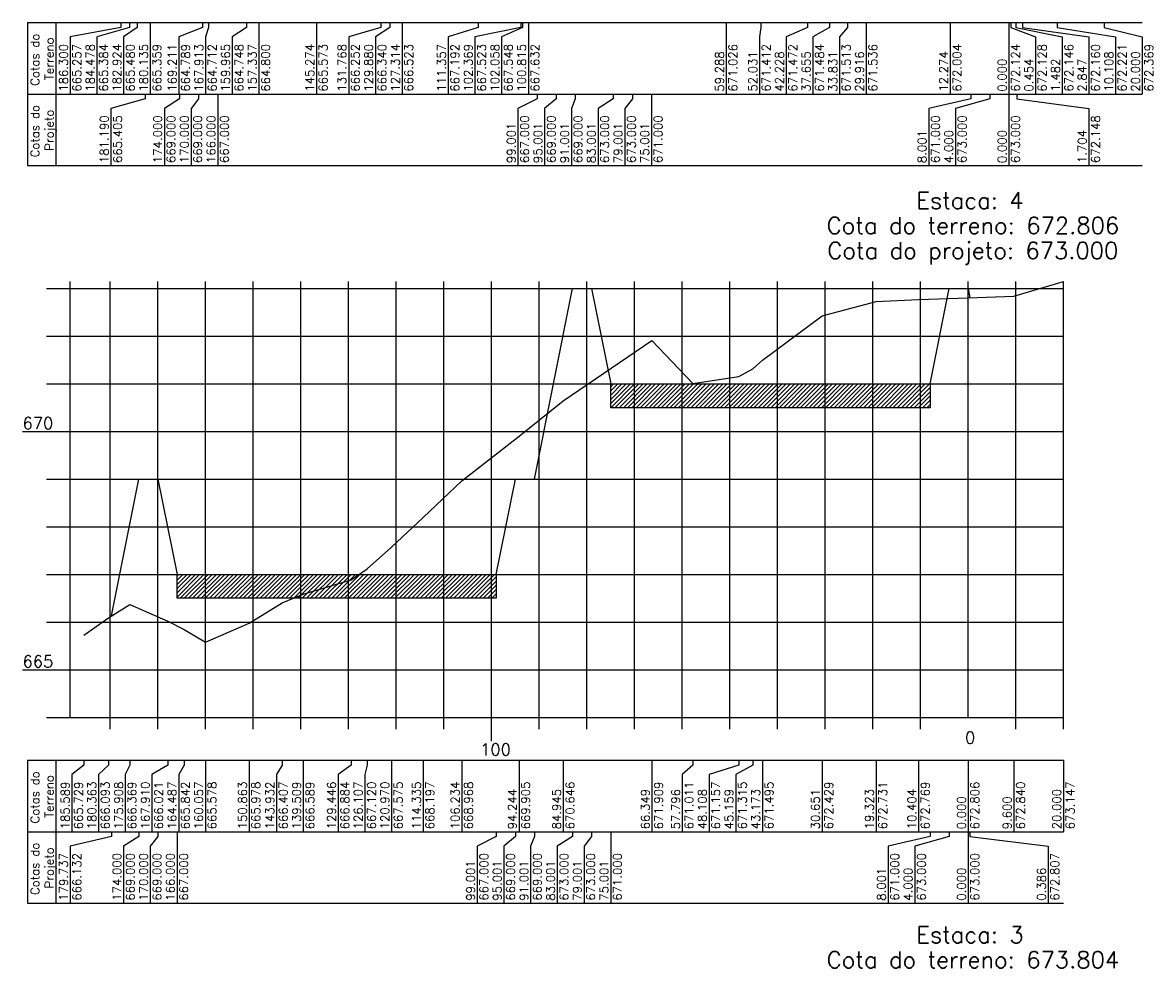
# Model space of a CAD drawing. Header units: inches. Extents: x 670 to 1686, y 41 to 653.
# Tile 4 of 10: x 933 to 1170, y 243 to 441. Entities that reach past the tile are written whole.
import ezdxf

# ---------------------------------------------------------------- set-up
doc = ezdxf.new("R2010")
doc.units = ezdxf.units.IN
doc.header["$MEASUREMENT"] = 0
doc.linetypes.add('CONTINUO', pattern=[0])
for name, color, linetype in [('PROJETO', 104, 'Continuous'), ('SELO', 11, 'Continuous'), ('TERRENO', 22, 'Continuous'), ('TG', 7, 'CONTINUO')]:
    doc.layers.add(name, color=color, linetype=linetype)
doc.styles.add('SIMPLEX', font='simplex', dxfattribs={"height": 0.2})
pattern_1 = [(45, (-2256.2507, 197.52174), (-0.44194174, 0.44194174), [])]

msp = doc.modelspace()

# ---------------------------------------------------------------- hatches: boundary and pattern name
at = {"layer": 'SELO'}
h = msp.add_hatch(dxfattribs=at)
h.set_pattern_fill('ANSI31', color=256, scale=5, style=0)
h.set_pattern_definition(pattern_1)
h.paths.add_polyline_path([(1055.94, 365.45), (1122.94, 365.45), (1122.94, 360.45), (1055.94, 360.45)])
h = msp.add_hatch(dxfattribs=at)
h.set_pattern_fill('ANSI31', color=256, scale=5, style=0)
h.set_pattern_definition(pattern_1)
h.paths.add_polyline_path([(964.94, 325.45), (1031.94, 325.45), (1031.94, 320.45), (964.94, 320.45)])

# ---------------------------------------------------------------- linework, layer by layer
at = {"layer": 'PROJETO', "flags": 128}
msp.add_lwpolyline([(951.21, 316.77), (956.94, 345.45), (956.94, 345.45), (960.94, 345.45), (964.94, 325.45), (1031.94, 325.45), (1035.94, 345.45), (1039.94, 345.45), (1047.94, 385.45), (1051.94, 385.45), (1055.94, 365.45), (1122.94, 365.45), (1126.94, 385.45), (1130.94, 385.45), (1130.94, 385.45), (1130.94, 385.45), (1130.94, 385.45), (1131.33, 383.52)], dxfattribs=at)
at = {"layer": 'SELO'}
for points in [[(1055.94, 365.45), (1122.94, 365.45), (1122.94, 360.45), (1055.94, 360.45)], [(964.94, 325.45), (1031.94, 325.45), (1031.94, 320.45), (964.94, 320.45)]]:
    msp.add_lwpolyline(points, close=True, dxfattribs=at)
at = {"layer": 'TERRENO', "flags": 128}
msp.add_lwpolyline([(945.36, 312.74), (950.58, 316.38), (955.04, 319.14), (963.03, 315.66), (966.46, 313.87), (970.89, 311.23), (980.08, 315.23), (987.01, 319.52), (991.44, 321.34), (1001.5, 324.29), (1004.84, 326.65), (1009.97, 331.2), (1016.61, 337.42), (1024.71, 345.13), (1036.7, 354.5), (1046, 361.91), (1064.6, 374.54), (1073.15, 365.56), (1082.84, 367.02), (1085.79, 368.6), (1087.77, 370.4), (1100.29, 379.74), (1111.62, 382.76), (1120.54, 383.14), (1130.94, 383.51), (1140.54, 383.85), (1150.94, 386.92)], dxfattribs=at)
at = {"layer": 'TG', "color": 7, "linetype": 'CONTINUO', "flags": 128}
for points in [[(933.54, 441.29), (1167.48, 441.29)], [(933.54, 441.29), (933.54, 426.29)], [(939.54, 441.29), (939.54, 426.29)], [(953.18, 440.29), (942.54, 438.29)], [(955, 440.29), (948.14, 438.29)], [(953.18, 441.29), (953.18, 440.29)], [(956.55, 440.29), (953.74, 438.29)], [(955, 441.29), (955, 440.29)], [(956.55, 441.29), (956.55, 440.29)], [(959.34, 441.29), (959.34, 426.29)], [(970.27, 440.29), (965.34, 438.29)], [(970.27, 441.29), (970.27, 440.29)], [(971.57, 440.29), (970.94, 438.29)], [(971.57, 441.29), (971.57, 440.29)], [(979.51, 440.29), (976.54, 438.29)], [(979.51, 441.29), (979.51, 440.29)], [(982.14, 441.29), (982.14, 426.29)], [(994.21, 441.29), (994.21, 426.29)], [(1007.71, 440.29), (1000.96, 438.29)], [(1009.6, 440.29), (1006.56, 438.29)], [(1007.71, 441.29), (1007.71, 440.29)], [(1009.6, 441.29), (1009.6, 440.29)], [(1012.16, 441.29), (1012.16, 426.29)], [(1028.12, 440.29), (1021.86, 438.29)], [(1037.11, 440.29), (1027.46, 438.29)], [(1028.12, 441.29), (1028.12, 440.29)], [(1037.42, 440.29), (1033.06, 438.29)], [(1037.11, 441.29), (1037.11, 440.29)], [(1037.42, 441.29), (1037.42, 440.29)], [(1038.66, 441.29), (1038.66, 426.29)], [(1080.19, 441.29), (1080.19, 426.29)], [(1087.45, 440.29), (1087.16, 438.29)], [(1087.45, 441.29), (1087.45, 440.29)], [(1097.25, 440.29), (1092.76, 438.29)], [(1097.25, 441.29), (1097.25, 440.29)], [(1101.82, 440.29), (1098.36, 438.29)], [(1101.82, 441.29), (1101.82, 440.29)], [(1105.65, 440.29), (1103.96, 438.29)], [(1105.65, 441.29), (1105.65, 440.29)], [(1109.56, 441.29), (1109.56, 426.29)], [(1127.2, 441.29), (1127.2, 426.29)], [(1139.48, 441.29), (1139.48, 426.29)], [(1139.93, 441.29), (1139.93, 440.29)], [(1139.93, 440.29), (1145.08, 438.29)], [(1140.96, 441.29), (1140.96, 440.29)], [(1140.96, 440.29), (1150.68, 438.29)], [(1142.33, 441.29), (1142.33, 440.29)], [(1142.33, 440.29), (1156.28, 438.29)], [(1149.59, 441.29), (1149.59, 440.29)], [(1149.59, 440.29), (1161.88, 438.29)], [(1159.48, 441.29), (1159.48, 440.29)], [(1159.48, 440.29), (1167.48, 438.29)], [(942.54, 438.29), (942.54, 426.29)], [(948.14, 438.29), (948.14, 426.29)], [(953.74, 438.29), (953.74, 426.29)], [(965.34, 438.29), (965.34, 426.29)], [(970.94, 438.29), (970.94, 426.29)], [(976.54, 438.29), (976.54, 426.29)], [(1000.96, 438.29), (1000.96, 426.29)], [(1006.56, 438.29), (1006.56, 426.29)], [(1021.86, 438.29), (1021.86, 426.29)], [(1027.46, 438.29), (1027.46, 426.29)], [(1033.06, 438.29), (1033.06, 426.29)], [(1087.16, 438.29), (1087.16, 426.29)], [(1092.76, 438.29), (1092.76, 426.29)], [(1098.36, 438.29), (1098.36, 426.29)], [(1103.96, 438.29), (1103.96, 426.29)], [(1145.08, 438.29), (1145.08, 426.29)], [(1150.68, 438.29), (1150.68, 426.29)], [(1156.28, 438.29), (1156.28, 426.29)], [(1161.88, 438.29), (1161.88, 426.29)], [(1167.48, 438.29), (1167.48, 426.29)], [(933.54, 426.29), (1167.48, 426.29)], [(933.54, 426.29), (933.54, 411.29)], [(939.54, 426.29), (939.54, 411.29)], [(958.29, 425.29), (951.08, 423.29)], [(958.29, 426.29), (958.29, 425.29)], [(965.48, 425.29), (962.28, 423.29)], [(965.48, 426.29), (965.48, 425.29)], [(965.48, 426.29), (965.48, 425.29)], [(969.48, 425.29), (967.88, 423.29)], [(969.48, 426.29), (969.48, 425.29)], [(973.48, 426.29), (973.48, 411.29)], [(1040.48, 425.29), (1036.48, 423.29)], [(1040.48, 426.29), (1040.48, 425.29)], [(1044.48, 425.29), (1042.08, 423.29)], [(1044.48, 426.29), (1044.48, 425.29)], [(1048.48, 425.29), (1047.68, 423.29)], [(1048.48, 426.29), (1048.48, 425.29)], [(1056.48, 425.29), (1053.28, 423.29)], [(1056.48, 426.29), (1056.48, 425.29)], [(1060.48, 425.29), (1058.88, 423.29)], [(1060.48, 426.29), (1060.48, 425.29)], [(1064.48, 426.29), (1064.48, 411.29)], [(1131.48, 425.29), (1122.68, 423.29)], [(1135.48, 425.29), (1128.28, 423.29)], [(1131.48, 426.29), (1131.48, 425.29)], [(1135.48, 426.29), (1135.48, 425.29)], [(1139.48, 426.29), (1139.48, 411.29)], [(1139.48, 426.29), (1139.48, 425.29)], [(1139.48, 426.29), (1139.48, 425.29)], [(1139.48, 426.29), (1139.48, 425.29)], [(1141.18, 426.29), (1141.18, 425.29)], [(1141.18, 425.29), (1156.28, 423.29)], [(951.08, 423.29), (951.08, 411.29)], [(962.28, 423.29), (962.28, 411.29)], [(967.88, 423.29), (967.88, 411.29)], [(1036.48, 423.29), (1036.48, 411.29)], [(1042.08, 423.29), (1042.08, 411.29)], [(1047.68, 423.29), (1047.68, 411.29)], [(1053.28, 423.29), (1053.28, 411.29)], [(1058.88, 423.29), (1058.88, 411.29)], [(1122.68, 423.29), (1122.68, 411.29)], [(1128.28, 423.29), (1128.28, 411.29)], [(1156.28, 423.29), (1156.28, 411.29)], [(933.54, 411.29), (1167.48, 411.29)], [(950.94, 295.45), (950.94, 386.92)], [(960.94, 295.45), (960.94, 386.92)], [(970.94, 295.45), (970.94, 386.92)], [(980.94, 295.45), (980.94, 386.92)], [(990.94, 295.45), (990.94, 386.92)], [(1000.94, 295.45), (1000.94, 386.92)], [(1010.94, 295.45), (1010.94, 386.92)], [(1020.94, 295.45), (1020.94, 386.92)], [(1030.94, 295.45), (1030.94, 386.92)], [(1040.94, 295.45), (1040.94, 386.92)], [(1050.94, 295.45), (1050.94, 386.92)], [(1060.94, 295.45), (1060.94, 386.92)], [(1070.94, 295.45), (1070.94, 386.92)], [(1080.94, 295.45), (1080.94, 386.92)], [(1090.94, 295.45), (1090.94, 386.92)], [(1100.94, 295.45), (1100.94, 386.92)], [(1110.94, 295.45), (1110.94, 386.92)], [(1120.94, 295.45), (1120.94, 386.92)], [(1140.94, 295.45), (1140.94, 386.92)], [(1150.94, 295.45), (1150.94, 386.92)], [(942.54, 385.45), (1150.94, 385.45)], [(942.54, 375.45), (1150.94, 375.45)], [(942.54, 365.45), (1150.94, 365.45)], [(942.54, 355.45), (1150.94, 355.45)], [(942.54, 345.45), (1150.94, 345.45)], [(942.54, 335.45), (1150.94, 335.45)], [(942.54, 325.45), (1150.94, 325.45)], [(942.54, 315.45), (1150.94, 315.45)], [(942.54, 305.45), (1150.94, 305.45)], [(933.54, 286.45), (1150.94, 286.45)], [(933.54, 286.45), (933.54, 271.45)], [(939.54, 286.45), (939.54, 271.45)], [(945.36, 285.45), (942.89, 283.45)], [(945.36, 286.45), (945.36, 285.45)], [(950.58, 285.45), (948.49, 283.45)], [(950.58, 286.45), (950.58, 285.45)], [(955.04, 285.45), (954.09, 283.45)], [(955.04, 286.45), (955.04, 285.45)], [(963.03, 285.45), (959.69, 283.45)], [(963.03, 286.45), (963.03, 285.45)], [(966.46, 285.45), (965.29, 283.45)], [(966.46, 286.45), (966.46, 285.45)], [(970.89, 286.45), (970.89, 271.45)], [(980.08, 286.45), (980.08, 271.45)], [(987.01, 285.45), (985.84, 283.45)], [(987.01, 286.45), (987.01, 285.45)], [(991.44, 286.45), (991.44, 271.45)], [(1001.5, 285.45), (998.77, 283.45)], [(1001.5, 286.45), (1001.5, 285.45)], [(1004.84, 285.45), (1004.37, 283.45)], [(1004.84, 286.45), (1004.84, 285.45)], [(1009.97, 286.45), (1009.97, 271.45)], [(1016.61, 286.45), (1016.61, 271.45)], [(1024.71, 286.45), (1024.71, 271.45)], [(1036.7, 286.45), (1036.7, 271.45)], [(1046, 286.45), (1046, 271.45)], [(1064.6, 286.45), (1064.6, 271.45)], [(1073.15, 285.45), (1070.97, 283.45)], [(1073.15, 286.45), (1073.15, 285.45)], [(1082.84, 285.45), (1076.57, 283.45)], [(1085.79, 285.45), (1082.17, 283.45)], [(1082.84, 286.45), (1082.84, 285.45)], [(1085.79, 286.45), (1085.79, 285.45)], [(1087.77, 286.45), (1087.77, 271.45)], [(1100.29, 286.45), (1100.29, 271.45)], [(1111.62, 286.45), (1111.62, 271.45)], [(1120.54, 286.45), (1120.54, 271.45)], [(1130.94, 286.45), (1130.94, 271.45)], [(1140.54, 286.45), (1140.54, 271.45)], [(1150.94, 286.45), (1150.94, 271.45)], [(942.89, 283.45), (942.89, 271.45)], [(948.49, 283.45), (948.49, 271.45)], [(954.09, 283.45), (954.09, 271.45)], [(959.69, 283.45), (959.69, 271.45)], [(965.29, 283.45), (965.29, 271.45)], [(985.84, 283.45), (985.84, 271.45)], [(998.77, 283.45), (998.77, 271.45)], [(1004.37, 283.45), (1004.37, 271.45)], [(1070.97, 283.45), (1070.97, 271.45)], [(1076.57, 283.45), (1076.57, 271.45)], [(1082.17, 283.45), (1082.17, 271.45)], [(933.54, 271.45), (1150.94, 271.45)], [(933.54, 271.45), (933.54, 256.45)], [(939.54, 271.45), (939.54, 256.45)], [(951.21, 271.45), (951.21, 270.45)], [(956.94, 271.45), (956.94, 270.45)], [(956.94, 271.45), (956.94, 270.45)], [(960.94, 271.45), (960.94, 270.45)], [(964.94, 271.45), (964.94, 256.45)], [(1031.94, 271.45), (1031.94, 270.45)], [(1035.94, 271.45), (1035.94, 270.45)], [(1039.94, 271.45), (1039.94, 270.45)], [(1047.94, 271.45), (1047.94, 270.45)], [(1051.94, 271.45), (1051.94, 270.45)], [(1055.94, 271.45), (1055.94, 256.45)], [(1122.94, 271.45), (1122.94, 270.45)], [(1126.94, 271.45), (1126.94, 270.45)], [(1130.94, 271.45), (1130.94, 256.45)], [(1130.94, 271.45), (1130.94, 270.45)], [(1130.94, 271.45), (1130.94, 270.45)], [(1130.94, 271.45), (1130.94, 270.45)], [(1131.33, 271.45), (1131.33, 270.45)], [(951.21, 270.45), (942.54, 268.45)], [(942.54, 268.45), (942.54, 256.45)], [(956.94, 270.45), (953.74, 268.45)], [(953.74, 268.45), (953.74, 256.45)], [(960.94, 270.45), (959.34, 268.45)], [(959.34, 268.45), (959.34, 256.45)], [(1031.94, 270.45), (1027.94, 268.45)], [(1027.94, 268.45), (1027.94, 256.45)], [(1035.94, 270.45), (1033.54, 268.45)], [(1033.54, 268.45), (1033.54, 256.45)], [(1039.94, 270.45), (1039.14, 268.45)], [(1039.14, 268.45), (1039.14, 256.45)], [(1047.94, 270.45), (1044.74, 268.45)], [(1044.74, 268.45), (1044.74, 256.45)], [(1051.94, 270.45), (1050.34, 268.45)], [(1050.34, 268.45), (1050.34, 256.45)], [(1122.94, 270.45), (1114.14, 268.45)], [(1114.14, 268.45), (1114.14, 256.45)], [(1126.94, 270.45), (1119.74, 268.45)], [(1119.74, 268.45), (1119.74, 256.45)], [(1131.33, 270.45), (1147.74, 268.45)], [(1147.74, 268.45), (1147.74, 256.45)], [(933.54, 256.45), (1150.94, 256.45)]]:
    msp.add_lwpolyline(points, dxfattribs=at)
at = {"layer": 'TG', "color": 4, "linetype": 'CONTINUO', "flags": 128}
for points in [[(942.54, 295.45), (942.54, 386.92)], [(1130.94, 295.45), (1130.94, 386.92)], [(937.54, 385.45), (942.54, 385.45)], [(937.54, 375.45), (942.54, 375.45)], [(937.54, 365.45), (942.54, 365.45)], [(932.54, 355.45), (942.54, 355.45)], [(937.54, 345.45), (942.54, 345.45)], [(937.54, 335.45), (942.54, 335.45)], [(937.54, 325.45), (942.54, 325.45)], [(937.54, 315.45), (942.54, 315.45)], [(932.54, 305.45), (942.54, 305.45)], [(937.54, 295.45), (942.54, 295.45)], [(942.54, 295.45), (1150.94, 295.45)], [(950.94, 292.95), (950.94, 295.45)], [(960.94, 292.95), (960.94, 295.45)], [(970.94, 292.95), (970.94, 295.45)], [(980.94, 292.95), (980.94, 295.45)], [(990.94, 292.95), (990.94, 295.45)], [(1000.94, 292.95), (1000.94, 295.45)], [(1010.94, 292.95), (1010.94, 295.45)], [(1020.94, 292.95), (1020.94, 295.45)], [(1030.94, 290.45), (1030.94, 295.45)], [(1040.94, 292.95), (1040.94, 295.45)], [(1050.94, 292.95), (1050.94, 295.45)], [(1060.94, 292.95), (1060.94, 295.45)], [(1070.94, 292.95), (1070.94, 295.45)], [(1080.94, 292.95), (1080.94, 295.45)], [(1090.94, 292.95), (1090.94, 295.45)], [(1100.94, 292.95), (1100.94, 295.45)], [(1110.94, 292.95), (1110.94, 295.45)], [(1120.94, 292.95), (1120.94, 295.45)], [(1140.94, 292.95), (1140.94, 295.45)], [(1150.94, 292.95), (1150.94, 295.45)]]:
    msp.add_lwpolyline(points, dxfattribs=at)

# ---------------------------------------------------------------- texts
at = {"layer": 'TG', "color": 2, "style": 'SIMPLEX'}
for s, p in [('Cotas do', (936.04, 428.02)), ('Terreno', (939.04, 429.21)), ('186.300', (942.04, 426.79)), ('665.257', (944.84, 426.79)), ('184.478', (947.64, 426.79)), ('665.384', (950.44, 426.79)), ('182.924', (953.24, 426.79)), ('665.480', (956.04, 426.79)), ('180.135', (958.84, 426.79)), ('665.359', (961.64, 426.79)), ('169.211', (964.84, 426.79)), ('664.789', (967.64, 426.79)), ('167.913', (970.44, 426.79)), ('664.712', (973.24, 426.79)), ('159.965', (976.04, 426.79)), ('664.748', (978.84, 426.79)), ('157.337', (981.64, 426.79)), ('664.800', (984.44, 426.79)), ('145.274', (993.71, 426.79)), ('665.573', (996.51, 426.79)), ('131.768', (1000.46, 426.79)), ('666.252', (1003.26, 426.79)), ('129.880', (1006.06, 426.79)), ('666.340', (1008.86, 426.79)), ('127.314', (1011.66, 426.79)), ('666.523', (1014.46, 426.79)), ('111.357', (1021.36, 426.79)), ('667.192', (1024.16, 426.79)), ('102.369', (1026.96, 426.79)), ('667.523', (1029.76, 426.79)), ('102.058', (1032.56, 426.79)), ('667.548', (1035.36, 426.79)), ('100.815', (1038.16, 426.79)), ('667.632', (1040.96, 426.79)), ('671.026', (1082.49, 426.79)), ('671.412', (1089.46, 426.79)), ('671.472', (1095.06, 426.79)), ('671.484', (1100.66, 426.79)), ('671.513', (1106.26, 426.79)), ('671.536', (1111.86, 426.79)), ('12.274', (1126.7, 426.79)), ('672.004', (1129.5, 426.79)), ('672.124', (1141.78, 426.79)), ('672.128', (1147.38, 426.79)), ('672.146', (1152.98, 426.79)), ('672.160', (1158.58, 426.79)), ('672.221', (1164.18, 426.79)), ('672.369', (1169.78, 426.79)), ('59.288', (1079.69, 426.79)), ('52.031', (1086.66, 426.79)), ('42.228', (1092.26, 426.79)), ('37.655', (1097.86, 426.79)), ('33.831', (1103.46, 426.79)), ('29.916', (1109.06, 426.79)), ('0.000', (1138.98, 426.79)), ('0.454', (1144.58, 426.79)), ('1.482', (1150.18, 426.79)), ('2.847', (1155.78, 426.79)), ('10.108', (1161.38, 426.79)), ('20.000', (1166.98, 426.79)), ('Cotas do', (936.04, 413.02)), ('Projeto', (939.04, 414.37)), ('181.190', (950.58, 411.79)), ('665.405', (953.38, 411.79)), ('174.000', (961.78, 411.79)), ('669.000', (964.58, 411.79)), ('170.000', (967.38, 411.79)), ('669.000', (970.18, 411.79)), ('166.000', (972.98, 411.79)), ('667.000', (975.78, 411.79)), ('667.000', (1038.78, 411.79)), ('669.000', (1044.38, 411.79)), ('669.000', (1049.98, 411.79)), ('673.000', (1055.58, 411.79)), ('673.000', (1061.18, 411.79)), ('671.000', (1066.78, 411.79)), ('671.000', (1124.98, 411.79)), ('673.000', (1130.58, 411.79)), ('673.000', (1141.78, 411.79)), ('672.148', (1158.58, 411.79)), ('99.001', (1035.98, 411.79)), ('95.001', (1041.58, 411.79)), ('91.001', (1047.18, 411.79)), ('83.001', (1052.78, 411.79)), ('79.001', (1058.38, 411.79)), ('75.001', (1063.98, 411.79)), ('8.001', (1122.18, 411.79)), ('4.000', (1127.78, 411.79)), ('0.000', (1138.98, 411.79)), ('1.704', (1155.78, 411.79)), ('Cotas do', (936.04, 273.18)), ('Terreno', (939.04, 274.37)), ('185.589', (942.39, 271.95)), ('665.729', (945.19, 271.95)), ('180.363', (947.99, 271.95)), ('666.093', (950.79, 271.95)), ('175.908', (953.59, 271.95)), ('666.369', (956.39, 271.95)), ('167.910', (959.19, 271.95)), ('666.021', (961.99, 271.95)), ('164.487', (964.79, 271.95)), ('665.842', (967.59, 271.95)), ('160.057', (970.39, 271.95)), ('665.578', (973.19, 271.95)), ('150.863', (979.58, 271.95)), ('665.978', (982.38, 271.95)), ('143.932', (985.34, 271.95)), ('666.407', (988.14, 271.95)), ('139.509', (990.94, 271.95)), ('666.589', (993.74, 271.95)), ('129.446', (998.27, 271.95)), ('666.884', (1001.07, 271.95)), ('126.107', (1003.87, 271.95)), ('667.120', (1006.67, 271.95)), ('120.970', (1009.47, 271.95)), ('667.575', (1012.27, 271.95)), ('114.335', (1016.11, 271.95)), ('668.197', (1018.91, 271.95)), ('106.234', (1024.21, 271.95)), ('668.968', (1027.01, 271.95)), ('669.905', (1039, 271.95)), ('670.646', (1048.3, 271.95)), ('671.909', (1066.9, 271.95)), ('671.011', (1073.27, 271.95)), ('671.157', (1078.87, 271.95)), ('671.315', (1084.47, 271.95)), ('671.495', (1090.07, 271.95)), ('672.429', (1102.59, 271.95)), ('672.731', (1113.92, 271.95)), ('672.769', (1122.84, 271.95)), ('672.806', (1133.24, 271.95)), ('672.840', (1142.84, 271.95)), ('673.147', (1153.24, 271.95)), ('94.244', (1036.2, 271.95)), ('84.945', (1045.5, 271.95)), ('66.349', (1064.1, 271.95)), ('57.796', (1070.47, 271.95)), ('48.108', (1076.07, 271.95)), ('45.159', (1081.67, 271.95)), ('43.173', (1087.27, 271.95)), ('30.651', (1099.79, 271.95)), ('19.323', (1111.12, 271.95)), ('10.404', (1120.04, 271.95)), ('0.000', (1130.44, 271.95)), ('9.600', (1140.04, 271.95)), ('20.000', (1150.44, 271.95)), ('Cotas do', (936.04, 258.18)), ('Projeto', (939.04, 259.53)), ('179.737', (942.04, 256.95)), ('666.132', (944.84, 256.95)), ('174.000', (953.24, 256.95)), ('669.000', (956.04, 256.95)), ('170.000', (958.84, 256.95)), ('669.000', (961.64, 256.95)), ('166.000', (964.44, 256.95)), ('667.000', (967.24, 256.95)), ('99.001', (1027.44, 256.95)), ('667.000', (1030.24, 256.95)), ('95.001', (1033.04, 256.95)), ('669.000', (1035.84, 256.95)), ('91.001', (1038.64, 256.95)), ('669.000', (1041.44, 256.95)), ('83.001', (1044.24, 256.95)), ('673.000', (1047.04, 256.95)), ('79.001', (1049.84, 256.95)), ('673.000', (1052.64, 256.95)), ('75.001', (1055.44, 256.95)), ('671.000', (1058.24, 256.95)), ('671.000', (1116.44, 256.95)), ('673.000', (1122.04, 256.95)), ('673.000', (1133.24, 256.95)), ('672.807', (1150.04, 256.95)), ('8.001', (1113.64, 256.95)), ('4.000', (1119.24, 256.95)), ('0.000', (1130.44, 256.95)), ('0.386', (1147.24, 256.95))]:
    msp.add_text(s, height=1.8, rotation=90, dxfattribs=at).set_placement(p)
at = {"layer": 'TG', "color": 4, "style": 'SIMPLEX'}
for s, p in [('Estaca: 4', (1120.09, 402.2)), ('Cota do terreno: 672.806', (1101.28, 396.95)), ('Cota do projeto: 673.000', (1101.42, 391.7)), ('Estaca: 3', (1120.09, 248.07)), ('Cota do terreno: 673.804', (1101.28, 242.82))]:
    msp.add_text(s, height=3.5, dxfattribs=at).set_placement(p)
at = {"layer": 'TG', "color": 2, "style": 'SIMPLEX'}
for s, p in [('670', (932.54, 355.95)), ('665', (932.54, 305.95)), ('0', (1130.28, 289.95)), ('100', (1028.56, 287.45))]:
    msp.add_text(s, height=2.5, dxfattribs=at).set_placement(p)

doc.saveas('drawing.dxf')
